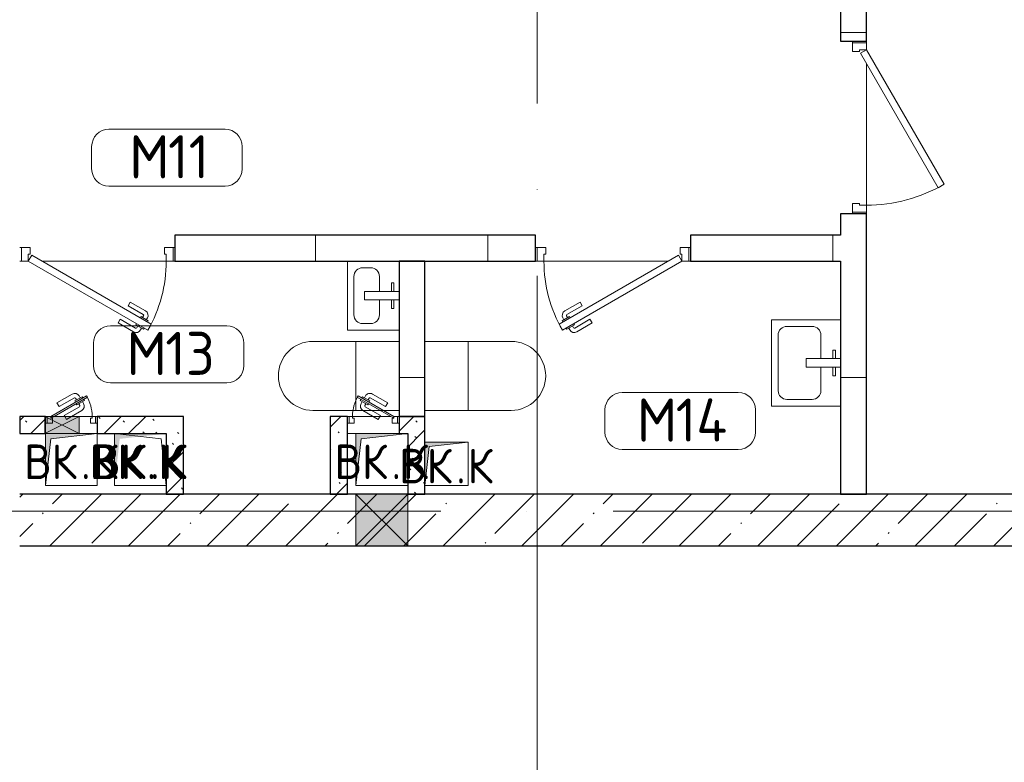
# Model space of a CAD drawing. Header units: millimetres. Extents: x -30540 to 175469, y -11730 to 122288.
# Tile 8 of 119: x 5285 to 10995, y 34770 to 39075. Entities that reach past the tile are written whole.
import ezdxf

# ---------------------------------------------------------------- set-up
doc = ezdxf.new("R2010")
doc.units = ezdxf.units.MM
doc.linetypes.add('ADSK_Линия сетки', pattern=[5000, 4000, -500, 0, -500])
for name, color, linetype, lineweight in [('A-____-NOTE-TEXT', 7, 'Continuous', 18), ('A-AREA-____-IDEN', 7, 'Continuous', 9), ('A-DOOR-____-MCUT', 7, 'Continuous', 9), ('A-DOOR-____-OTLN', 7, 'Continuous', 18), ('A-DOOR-FRAM-MCUT', 7, 'Continuous', 9), ('A-FLOR-____-OTLN', 7, 'Continuous', 18), ('A-GLAZ-____-MCUT', 7, 'Continuous', 9), ('A-GLAZ-____-OTLN', 7, 'Continuous', 18), ('A-WALL-____-MCUT', 7, 'Continuous', 40), ('A-WALL-____-PATT', 7, 'Continuous', 40), ('I-WALL-____-MCUT', 7, 'Continuous', 40), ('I-WALL-____-OTLN', 7, 'Continuous', 18), ('M-EQPM-____-OTLN', 7, 'Continuous', 18), ('P-SANR-FIXT-OTLN', 7, 'Continuous', 18), ('S-GRID-____-OTLN', 7, 'Continuous', 9)]:
    doc.layers.add(name, color=color, linetype=linetype, lineweight=lineweight)
doc.styles.add('GOST Common', font='GOST_Common.ttf', dxfattribs={"height": 200})
doc.styles.add('GOST Common_3', font='GOST_Common.ttf', dxfattribs={"height": 250})
pattern_1 = [(0, (0, 0), (0, 1000), []), (90, (0, 0), (-1000, 6e-14), [])]
pattern_2 = [(135, (300.56, 377.28), (-565.6854, 6e-14), [10, -790]), (135, (349.8, 474.73), (-565.6854, 6e-14), [10, -790]), (135, (423.93, 473.06), (-565.6854, 6e-14), [10, -790]), (135, (229.92, 447.9), (-565.6854, 6e-14), [10, -790]), (135, (155.08, 447.9), (-565.6854, 6e-14), [10, -790]), (135, (114.9, 369.03), (-565.6854, 6e-14), [10, -790]), (135, (132.43, 285.8), (-565.6854, 6e-14), [10, -790]), (135, (214.66, 322), (-565.6854, 6e-14), [10, -790]), (135, (198.16, 261.88), (-565.6854, 6e-14), [10, -790]), (135, (45.2, 272.9), (-565.6854, 6e-14), [10, -790]), (135, (42.32, 336.16), (-565.6854, 6e-14), [10, -790]), (135, (92.26, 192.24), (-565.6854, 6e-14), [10, -790]), (135, (7.07, 149.2), (-565.6854, 6e-14), [10, -790]), (135, (80.6, 95.1), (-565.6854, 6e-14), [10, -790]), (135, (79.53, 36.94), (-565.6854, 6e-14), [10, -790]), (135, (153.87, 74.56), (-565.6854, 6e-14), [10, -790]), (135, (228.35, 124.8), (-565.6854, 6e-14), [10, -790]), (135, (279.75, 180.4), (-565.6854, 6e-14), [10, -790]), (135, (282.9, 31.63), (-565.6854, 6e-14), [10, -790]), (135, (377.38, 53.45), (-565.6854, 6e-14), [10, -790]), (135, (352.28, 102.7), (-565.6854, 6e-14), [10, -790]), (135, (354.05, 0), (-565.6854, 6e-14), [10, -790]), (135, (553.23, 16.45), (-565.6854, 6e-14), [10, -790]), (135, (542.38, 63.45), (-565.6854, 6e-14), [10, -790]), (135, (536.58, 239.3), (-565.6854, 6e-14), [10, -790]), (135, (475.85, 203.9), (-565.6854, 6e-14), [10, -790]), (135, (475.85, 316.54), (-565.6854, 6e-14), [10, -790]), (135, (520.8, 408.7), (-565.6854, 6e-14), [10, -790]), (135, (551.1, 470.8), (-565.6854, 6e-14), [10, -790]), (135, (235.25, 537.93), (-565.6854, 6e-14), [10, -790]), (135, (407.25, 547.65), (-565.6854, 6e-14), [10, -790]), (135, (94.5, 558.6), (-565.6854, 6e-14), [10, -790]), (135, (46.4, 532.3), (-565.6854, 6e-14), [10, -790]), (135, (85.56, 465.04), (-565.6854, 6e-14), [10, -790]), (135, (355.53, 181.14), (-565.6854, 6e-14), [10, -790]), (135, (362.23, 243.6), (-565.6854, 6e-14), [10, -790]), (135, (413.45, 344.1), (-565.6854, 6e-14), [10, -790]), (135, (286.3, 273.25), (-565.6854, 6e-14), [10, -790]), (135, (423.02, 263.72), (-565.6854, 6e-14), [10, -790]), (135, (162.94, 190.2), (-565.6854, 6e-14), [10, -790]), (135, (470.25, 120.93), (-565.6854, 6e-14), [10, -790]), (135, (484.48, 9.78), (-565.6854, 6e-14), [10, -790]), (45, (0, 212.13), (-565.6854, 0), []), (45, (212.13, 0), (-565.6854, 0), []), (45, (353.55, 0), (-565.6854, 0), []), (45, (0, 353.55), (-565.6854, 0), [])]

# ---------------------------------------------------------------- blocks, each defined once
blk = doc.blocks.new('АР_Дверь однопольная - 900х2100h_800__Глухая_1 эт_Су-4642911-01 ЭО')
at = {"layer": 'A-DOOR-____-MCUT', "color": 254, "lineweight": 15, "true_color": 0xcccccc}
for p, q in [((292.8, 475), (-400, 75)), ((312.8, 440.4), (292.8, 475)), ((-380, 40.4), (312.8, 440.4)), ((-400, 75), (-380, 40.4))]:
    blk.add_line(p, q, dxfattribs=at)
at = {"layer": 'A-DOOR-____-OTLN', "color": 254, "lineweight": 5, "true_color": 0xcccccc}
for p, q in [((120.6, 433.3), (209.4, 484.6)), ((133.1, 411.7), (221.9, 462.9)), ((267.2, 469.4), (223.9, 444.4)), ((234.7, 450.7), (228.7, 461.1)), ((256.3, 463.2), (250.3, 473.6)), ((271.2, 462.5), (267.2, 469.4)), ((133.1, 411.7), (120.6, 433.3)), ((223.9, 444.4), (227.9, 437.5)), ((251.9, 395.9), (247.9, 402.9)), ((295.2, 420.9), (251.9, 395.9)), ((262.7, 402.2), (268.7, 391.8)), ((284.3, 414.7), (290.3, 404.3)), ((291.2, 427.9), (295.2, 420.9)), ((178.1, 333.7), (266.9, 385)), ((190.6, 312.1), (279.4, 363.3)), ((178.1, 333.7), (190.6, 312.1))]:
    blk.add_line(p, q, dxfattribs=at)
for centre, radius, start, end in [((224.4, 458.6), 30, 30, 120), ((224.4, 458.6), 4.99, 30, 120), ((264.4, 389.3), 30, 300, 30), ((264.4, 389.3), 4.99, 300, 30)]:
    blk.add_arc(centre, radius, start, end, dxfattribs=at)
at = {"layer": 'A-DOOR-____-OTLN', "color": 254, "lineweight": 13, "true_color": 0xcccccc}
blk.add_arc((-400, 75), 800, 360, 30, dxfattribs=at)
at = {"layer": 'A-DOOR-FRAM-MCUT', "color": 254, "lineweight": 15, "true_color": 0xcccccc}
for p, q in [((-440, 75), (-450, 75)), ((-400, 75), (-440, 75)), ((-440, 75), (-440, -5)), ((-400, 35), (-400, 75)), ((440, 75), (400, 75)), ((400, 75), (400, 35)), ((440, -5), (440, 75)), ((440, 75), (450, 75)), ((-390, 35), (-400, 35)), ((-390, -5), (-390, 35)), ((400, 35), (390, 35)), ((390, 35), (390, -5)), ((-440, -5), (-450, -5)), ((-440, -5), (-390, -5)), ((390, -5), (440, -5)), ((440, -5), (450, -5))]:
    blk.add_line(p, q, dxfattribs=at)
blk = doc.blocks.new('АР_Дверь однопольная - 900х2100h_800__Глухая_1 эт_Су-4642766-01 ЭО')
at = {"layer": 'A-DOOR-____-MCUT', "color": 254, "lineweight": 15, "true_color": 0xcccccc}
for p, q in [((-292.8, 475), (-312.8, 440.4)), ((400, 75), (-292.8, 475)), ((-312.8, 440.4), (380, 40.4)), ((380, 40.4), (400, 75))]:
    blk.add_line(p, q, dxfattribs=at)
at = {"layer": 'A-DOOR-____-OTLN', "color": 254, "lineweight": 5, "true_color": 0xcccccc}
for p, q in [((-271.2, 462.5), (-267.2, 469.4)), ((-267.2, 469.4), (-223.9, 444.4)), ((-256.3, 463.2), (-250.3, 473.6)), ((-234.7, 450.7), (-228.7, 461.1)), ((-133.1, 411.7), (-221.9, 462.9)), ((-120.6, 433.3), (-209.4, 484.6)), ((-291.2, 427.9), (-295.2, 420.9)), ((-295.2, 420.9), (-251.9, 395.9)), ((-284.3, 414.7), (-290.3, 404.3)), ((-262.7, 402.2), (-268.7, 391.8)), ((-251.9, 395.9), (-247.9, 402.9)), ((-223.9, 444.4), (-227.9, 437.5)), ((-133.1, 411.7), (-120.6, 433.3)), ((-190.6, 312.1), (-279.4, 363.3)), ((-178.1, 333.7), (-266.9, 385)), ((-178.1, 333.7), (-190.6, 312.1))]:
    blk.add_line(p, q, dxfattribs=at)
at = {"layer": 'A-DOOR-____-OTLN', "color": 254, "lineweight": 13, "true_color": 0xcccccc}
blk.add_arc((400, 75), 800, 150, 180, dxfattribs=at)
at = {"layer": 'A-DOOR-____-OTLN', "color": 254, "lineweight": 5, "true_color": 0xcccccc}
for centre, radius, start, end in [((-224.4, 458.6), 30, 60, 150), ((-224.4, 458.6), 4.99, 60, 150), ((-264.4, 389.3), 30, 150, 240), ((-264.4, 389.3), 4.99, 150, 240)]:
    blk.add_arc(centre, radius, start, end, dxfattribs=at)
at = {"layer": 'A-DOOR-FRAM-MCUT', "color": 254, "lineweight": 15, "true_color": 0xcccccc}
for p, q in [((-440, 75), (-450, 75)), ((-400, 75), (-440, 75)), ((-440, 75), (-440, -5)), ((-400, 35), (-400, 75)), ((440, 75), (400, 75)), ((400, 75), (400, 35)), ((440, -5), (440, 75)), ((440, 75), (450, 75)), ((-390, 35), (-400, 35)), ((-390, -5), (-390, 35)), ((400, 35), (390, 35)), ((390, 35), (390, -5)), ((-440, -5), (-450, -5)), ((-440, -5), (-390, -5)), ((390, -5), (440, -5)), ((440, -5), (450, -5))]:
    blk.add_line(p, q, dxfattribs=at)
blk = doc.blocks.new('АР_Дверь однопольная - 1000х2100h_900__Глухая_1 эт-4640983-01 ЭО')
at = {"layer": 'A-DOOR-____-MCUT', "color": 254, "lineweight": 15, "true_color": 0xcccccc}
for p, q in [((329.4, 525), (-450, 75)), ((349.4, 490.4), (329.4, 525)), ((-430, 40.4), (349.4, 490.4)), ((-450, 75), (-430, 40.4))]:
    blk.add_line(p, q, dxfattribs=at)
at = {"layer": 'A-DOOR-____-OTLN', "color": 254, "lineweight": 13, "true_color": 0xcccccc}
blk.add_arc((-450, 75), 900, 360, 30, dxfattribs=at)
at = {"layer": 'A-DOOR-FRAM-MCUT', "color": 254, "lineweight": 15, "true_color": 0xcccccc}
for p, q in [((-490, 75), (-500, 75)), ((-450, 75), (-490, 75)), ((-490, 75), (-490, -5)), ((-450, 35), (-450, 75)), ((490, 75), (450, 75)), ((450, 75), (450, 35)), ((490, -5), (490, 75)), ((490, 75), (500, 75)), ((-440, 35), (-450, 35)), ((-440, -5), (-440, 35)), ((450, 35), (440, 35)), ((440, 35), (440, -5)), ((-490, -5), (-500, -5)), ((-490, -5), (-440, -5)), ((440, -5), (490, -5)), ((490, -5), (500, -5))]:
    blk.add_line(p, q, dxfattribs=at)
blk = doc.blocks.new('АР_Отверстие прямоугольное - ВК_К-3252731-01 ЭО')
at = {"layer": 'A-GLAZ-____-OTLN', "lineweight": 13, "true_color": 0xf9f9f9}
blk.add_hatch(color=7, dxfattribs=at).paths.add_polyline_path([(252.5, 150), (-25, 150), (-25, -150), (275, -150), (275, 150)])
at = {"layer": 'A-GLAZ-____-MCUT', "color": 254, "lineweight": 15, "true_color": 0xcccccc}
for p, q in [((-25, 150), (-25, -150)), ((275, 150), (275, -150))]:
    blk.add_line(p, q, dxfattribs=at)
at = {"layer": 'A-GLAZ-____-OTLN', "color": 254, "lineweight": 5, "true_color": 0xcccccc}
for p, q in [((275, 150), (-25, -150)), ((-25, 150), (275, -150))]:
    blk.add_line(p, q, dxfattribs=at)
at = {"layer": 'A-GLAZ-____-OTLN', "color": 254, "lineweight": 13, "true_color": 0xcccccc}
for p, q in [((275, 150), (-25, 150)), ((-25, 150), (-25, -150)), ((275, -150), (275, 150)), ((-25, -150), (275, -150))]:
    blk.add_line(p, q, dxfattribs=at)
blk = doc.blocks.new('АР_Дверь однопольная - 300х400h_200__ВК_ПУИ и аренда-V22-01 ЭО')
at = {"layer": 'A-DOOR-____-MCUT', "color": 254, "lineweight": 15, "true_color": 0xcccccc}
for p, q in [((87.8, 170), (-120, 50)), ((-100, 50), (92.8, 161.3)), ((92.8, 161.3), (87.8, 170)), ((-120, 50), (-115, 41.3)), ((-115, 41.3), (-100, 50))]:
    blk.add_line(p, q, dxfattribs=at)
at = {"layer": 'A-DOOR-____-OTLN', "color": 254, "lineweight": 5, "true_color": 0xcccccc}
for p, q in [((-84.4, 128.3), (4.4, 179.6)), ((-71.9, 106.7), (-84.4, 128.3)), ((-71.9, 106.7), (16.9, 157.9)), ((62.2, 164.4), (18.9, 139.4)), ((18.9, 139.4), (22.9, 132.5)), ((29.7, 145.7), (23.7, 156.1)), ((31.9, 116.9), (27.9, 123.8)), ((75.2, 141.9), (31.9, 116.9)), ((42.7, 123.2), (48.7, 112.8)), ((51.4, 158.2), (45.4, 168.6)), ((66.2, 157.5), (62.2, 164.4)), ((64.4, 135.7), (70.4, 125.3)), ((71.2, 148.8), (75.2, 141.9)), ((-41.9, 54.7), (46.9, 105.9)), ((0, 50), (59.4, 84.3)), ((-41.9, 54.7), (-39.2, 50)), ((-39.2, 50), (-29.4, 33)), ((-29.4, 33), (0, 50))]:
    blk.add_line(p, q, dxfattribs=at)
for centre, radius, start, end in [((19.4, 153.6), 30, 30, 120), ((19.4, 153.6), 4.99, 30, 120), ((44.4, 110.3), 30, 300, 30), ((44.4, 110.3), 4.99, 300, 30)]:
    blk.add_arc(centre, radius, start, end, dxfattribs=at)
at = {"layer": 'A-DOOR-____-OTLN', "color": 254, "lineweight": 13, "true_color": 0xcccccc}
blk.add_arc((-120, 50), 240, 360, 30, dxfattribs=at)
at = {"layer": 'A-DOOR-FRAM-MCUT', "color": 254, "lineweight": 15, "true_color": 0xcccccc}
for p, q in [((-140, 50), (-150, 50)), ((-140, 10), (-150, 10)), ((-120, 50), (-140, 50)), ((-140, 50), (-140, 10)), ((-140, 10), (-110, 10)), ((-120, 40), (-120, 50)), ((-110, 40), (-120, 40)), ((-110, 10), (-110, 40)), ((120, 40), (110, 40)), ((110, 40), (110, 10)), ((110, 10), (140, 10)), ((140, 50), (120, 50)), ((120, 50), (120, 40)), ((140, 10), (140, 50)), ((140, 50), (150, 50)), ((140, 10), (150, 10))]:
    blk.add_line(p, q, dxfattribs=at)
blk = doc.blocks.new('АР_Дверь однопольная - 300х400h_200__ВК_ПУИ и аренда-7884562-01 ЭО')
at = {"layer": 'A-DOOR-____-MCUT', "color": 254, "lineweight": 15, "true_color": 0xcccccc}
for p, q in [((-87.8, 170), (-92.8, 161.3)), ((-92.8, 161.3), (115, 41.3)), ((120, 50), (-87.8, 170)), ((115, 41.3), (120, 50))]:
    blk.add_line(p, q, dxfattribs=at)
at = {"layer": 'A-DOOR-____-OTLN', "color": 254, "lineweight": 5, "true_color": 0xcccccc}
for p, q in [((84.4, 128.3), (-4.4, 179.6)), ((-71.2, 148.8), (-75.2, 141.9)), ((-75.2, 141.9), (-31.9, 116.9)), ((-64.4, 135.7), (-70.4, 125.3)), ((-66.2, 157.5), (-62.2, 164.4)), ((-62.2, 164.4), (-18.9, 139.4)), ((-51.4, 158.2), (-45.4, 168.6)), ((-42.7, 123.2), (-48.7, 112.8)), ((-31.9, 116.9), (-27.9, 123.8)), ((-29.7, 145.7), (-23.7, 156.1)), ((-18.9, 139.4), (-22.9, 132.5)), ((71.9, 106.7), (-16.9, 157.9)), ((71.9, 106.7), (84.4, 128.3)), ((29.4, 33), (-59.4, 84.3)), ((41.9, 54.7), (-46.9, 105.9)), ((41.9, 54.7), (29.4, 33))]:
    blk.add_line(p, q, dxfattribs=at)
for centre, radius, start, end in [((-19.4, 153.6), 30, 60, 150), ((-44.4, 110.3), 30, 150, 240), ((-19.4, 153.6), 4.99, 60, 150), ((-44.4, 110.3), 4.99, 150, 240)]:
    blk.add_arc(centre, radius, start, end, dxfattribs=at)
at = {"layer": 'A-DOOR-____-OTLN', "color": 254, "lineweight": 13, "true_color": 0xcccccc}
blk.add_arc((120, 50), 240, 150, 180, dxfattribs=at)
at = {"layer": 'A-DOOR-FRAM-MCUT', "color": 254, "lineweight": 15, "true_color": 0xcccccc}
for p, q in [((-140, 50), (-150, 50)), ((-140, 10), (-150, 10)), ((-120, 50), (-140, 50)), ((-140, 50), (-140, 10)), ((-140, 10), (-110, 10)), ((-120, 40), (-120, 50)), ((-110, 40), (-120, 40)), ((-110, 10), (-110, 40)), ((120, 40), (110, 40)), ((110, 40), (110, 10)), ((110, 10), (140, 10)), ((140, 50), (120, 50)), ((120, 50), (120, 40)), ((140, 10), (140, 50)), ((140, 50), (150, 50)), ((140, 10), (150, 10))]:
    blk.add_line(p, q, dxfattribs=at)
blk = doc.blocks.new('АР_Отверстие прямоугольное - ВК_К-5239322-01 ЭО')
at = {"layer": 'A-GLAZ-____-OTLN', "lineweight": 13, "true_color": 0xf9f9f9}
blk.add_hatch(color=7, dxfattribs=at).paths.add_polyline_path([(190, 50), (25, 50), (25, -50), (225, -50), (225, 50), (220, 50)])
at = {"layer": 'A-GLAZ-____-MCUT', "color": 254, "lineweight": 15, "true_color": 0xcccccc}
for p, q in [((25, 50), (25, -50)), ((225, 50), (225, -50))]:
    blk.add_line(p, q, dxfattribs=at)
at = {"layer": 'A-GLAZ-____-OTLN', "color": 254, "lineweight": 5, "true_color": 0xcccccc}
for p, q in [((225, 50), (25, -50)), ((25, 50), (225, -50))]:
    blk.add_line(p, q, dxfattribs=at)
at = {"layer": 'A-GLAZ-____-OTLN', "color": 254, "lineweight": 13, "true_color": 0xcccccc}
for p, q in [((225, 50), (25, 50)), ((25, 50), (25, -50)), ((225, -50), (225, 50)), ((25, -50), (225, -50))]:
    blk.add_line(p, q, dxfattribs=at)
blk = doc.blocks.new('АР_Канал вертикальный прямоугольный - ВК_К-5078166-01 ЭО')
at = {"layer": 'M-EQPM-____-OTLN', "lineweight": 13, "true_color": 0xe2e2e2}
blk.add_hatch(color=254, dxfattribs=at).paths.add_polyline_path([(-150, -150), (-120, 120), (150, 150), (-150, 150)])
at = {"layer": 'M-EQPM-____-OTLN', "color": 253, "lineweight": 13, "true_color": 0xaaaaaa}
for p, q in [((150, 150), (-150, 150)), ((-150, 150), (-150, -150)), ((150, 150), (-150, 150)), ((-150, 150), (-150, -150)), ((-150, -150), (-150, 150)), ((-150, 150), (150, 150)), ((-150, -150), (-120, 120)), ((-150, -150), (-120, 120)), ((-120, 120), (150, 150)), ((-120, 120), (150, 150)), ((150, -150), (150, 150)), ((150, 150), (150, -150)), ((-150, -150), (150, -150)), ((150, -150), (-150, -150))]:
    blk.add_line(p, q, dxfattribs=at)
blk = doc.blocks.new('АР_Канал вертикальный прямоугольный - ВК_К-5078167-01 ЭО')
at = {"layer": 'M-EQPM-____-OTLN', "lineweight": 13, "true_color": 0xe2e2e2}
blk.add_hatch(color=254, dxfattribs=at).paths.add_polyline_path([(-150, -150), (-120, 120), (150, 150), (-150, 150)])
at = {"layer": 'M-EQPM-____-OTLN', "color": 253, "lineweight": 13, "true_color": 0xaaaaaa}
for p, q in [((150, 150), (-150, 150)), ((-150, 150), (-150, -150)), ((150, 150), (-150, 150)), ((-150, 150), (-150, -150)), ((-150, -150), (-150, 150)), ((-150, 150), (150, 150)), ((-150, -150), (-120, 120)), ((-150, -150), (-120, 120)), ((-120, 120), (150, 150)), ((-120, 120), (150, 150)), ((150, -150), (150, 150)), ((150, 150), (150, -150)), ((-150, -150), (150, -150)), ((150, -150), (-150, -150))]:
    blk.add_line(p, q, dxfattribs=at)
blk = doc.blocks.new('АР_Канал вертикальный прямоугольный - ВК_К-5078188-01 ЭО')
at = {"layer": 'M-EQPM-____-OTLN', "lineweight": 13, "true_color": 0xe2e2e2}
blk.add_hatch(color=254, dxfattribs=at).paths.add_polyline_path([(-125, -125), (-100, 100), (125, 125), (-125, 125)])
at = {"layer": 'M-EQPM-____-OTLN', "color": 253, "lineweight": 13, "true_color": 0xaaaaaa}
for p, q in [((125, 125), (-125, 125)), ((-125, 125), (-125, -125)), ((125, 125), (-125, 125)), ((-125, 125), (-125, -125)), ((-125, -125), (-125, 125)), ((-125, 125), (125, 125)), ((-100, 100), (125, 125)), ((-100, 100), (125, 125)), ((125, -125), (125, 125)), ((125, 125), (125, -125)), ((-125, -125), (-100, 100)), ((-125, -125), (-100, 100)), ((-125, -125), (125, -125)), ((125, -125), (-125, -125))]:
    blk.add_line(p, q, dxfattribs=at)
blk = doc.blocks.new('АР_Канал вертикальный прямоугольный - ВК_К-V123-01 ЭО')
at = {"layer": 'M-EQPM-____-OTLN', "lineweight": 13, "true_color": 0xe2e2e2}
blk.add_hatch(color=254, dxfattribs=at).paths.add_polyline_path([(-150, -150), (-120, 120), (150, 150), (-150, 150)])
blk = doc.blocks.new('АР_Канал вертикальный прямоугольный - ВК_К-5078283-01 ЭО')
at = {"layer": 'M-EQPM-____-OTLN', "color": 253, "lineweight": 13, "true_color": 0xaaaaaa}
for p, q in [((-150, 150), (-120, -120)), ((150, 150), (-150, 150)), ((-150, 150), (-150, -150)), ((150, -150), (150, 150)), ((-150, -150), (150, -150)), ((-120, -120), (150, -150))]:
    blk.add_line(p, q, dxfattribs=at)
blk = doc.blocks.new('A-PLU-toilet-2-2D - L600xW600xH900-905688-01 ЭО')
at = {"layer": 'P-SANR-FIXT-OTLN', "color": 253, "lineweight": 13, "true_color": 0xaaaaaa}
for p, q in [((-250, 400), (250, 400)), ((-250, 0), (-250, 400)), ((-250, 400), (250, 400)), ((-250, 0), (-250, 400)), ((0, 0), (0, 400)), ((250, 0), (-250, 0)), ((250, 0), (-250, 0))]:
    blk.add_line(p, q, dxfattribs=at)
blk.add_arc((250, 200), 200, 270, 90, dxfattribs=at)
blk.add_arc((250, 200), 200, 270, 90, dxfattribs=at)
blk = doc.blocks.new('A-PLU-Sink-2D - 400 x 500mm-893882-01 ЭО')
at = {"layer": 'P-SANR-FIXT-OTLN', "color": 253, "lineweight": 13, "true_color": 0xaaaaaa}
for p, q in [((265.7, 202.3), (-234.3, 202.3)), ((-234.3, 202.3), (-234.3, -197.7)), ((-234.3, -197.7), (-234.3, 202.3)), ((-234.3, 202.3), (265.7, 202.3)), ((-59.3, 172.3), (-59.3, 157.3)), ((-9.3, 172.3), (-59.3, 172.3)), ((-9.3, 2.3), (-9.3, 202.3)), ((40.7, 202.3), (40.7, 2.3)), ((40.7, 172.3), (90.7, 172.3)), ((90.7, 172.3), (90.7, 157.3)), ((265.7, -197.7), (265.7, 202.3)), ((265.7, 202.3), (265.7, -197.7)), ((-59.3, 157.3), (-9.3, 157.3)), ((90.7, 157.3), (40.7, 157.3)), ((-9.3, 88), (-145.4, 88)), ((176.8, 88), (40.7, 88)), ((-196.2, 37.2), (-196.2, -108.8)), ((40.7, 2.3), (-9.3, 2.3)), ((227.6, -108.8), (227.6, 37.2)), ((-145.4, -159.6), (176.8, -159.6)), ((-234.3, -197.7), (265.7, -197.7)), ((265.7, -197.7), (-234.3, -197.7))]:
    blk.add_line(p, q, dxfattribs=at)
for centre, start, end in [((-145.4, 37.2), 90, 180), ((176.8, 37.2), 360, 90), ((-145.4, -108.8), 180, 270), ((176.8, -108.8), 270, 0)]:
    blk.add_arc(centre, 50.8, start, end, dxfattribs=at)
blk = doc.blocks.new('A-PLU-Sink-2D - 300 x 400mm-V125-01 ЭО')
at = {"layer": 'P-SANR-FIXT-OTLN', "color": 253, "lineweight": 13, "true_color": 0xaaaaaa}
for p, q in [((215.7, 152.3), (-184.3, 152.3)), ((-184.3, 152.3), (-184.3, -147.7)), ((-184.3, -147.7), (-184.3, 152.3)), ((-184.3, 152.3), (215.7, 152.3)), ((-59.3, 122.3), (-59.3, 107.3)), ((-9.3, 122.3), (-59.3, 122.3)), ((-9.3, -47.7), (-9.3, 152.3)), ((40.7, 152.3), (40.7, -47.7)), ((40.7, 122.3), (90.7, 122.3)), ((90.7, 122.3), (90.7, 107.3)), ((215.7, -147.7), (215.7, 152.3)), ((215.7, 152.3), (215.7, -147.7)), ((-59.3, 107.3), (-9.3, 107.3)), ((90.7, 107.3), (40.7, 107.3)), ((-9.3, 38), (-95.4, 38)), ((126.8, 38), (40.7, 38)), ((-146.2, -12.8), (-146.2, -58.8)), ((40.7, -47.7), (-9.3, -47.7)), ((177.6, -58.8), (177.6, -12.8)), ((-95.4, -109.6), (126.8, -109.6)), ((-184.3, -147.7), (215.7, -147.7)), ((215.7, -147.7), (-184.3, -147.7))]:
    blk.add_line(p, q, dxfattribs=at)
for centre, start, end in [((-95.4, -12.8), 90, 180), ((126.8, -12.8), 360, 90), ((-95.4, -58.8), 180, 270), ((126.8, -58.8), 270, 0)]:
    blk.add_arc(centre, 50.8, start, end, dxfattribs=at)
blk = doc.blocks.new('A-PLU-toilet-2-2D - L600xW600xH900-894724-01 ЭО')
at = {"layer": 'P-SANR-FIXT-OTLN', "color": 253, "lineweight": 13, "true_color": 0xaaaaaa}
for p, q in [((250, 0), (-250, 0)), ((-250, 0), (-250, -400)), ((-250, 0), (-250, -400)), ((250, 0), (-250, 0)), ((0, 0), (0, -400)), ((-250, -400), (250, -400)), ((-250, -400), (250, -400))]:
    blk.add_line(p, q, dxfattribs=at)
blk.add_arc((250, -200), 200, 270, 90, dxfattribs=at)
blk.add_arc((250, -200), 200, 270, 90, dxfattribs=at)
blk = doc.blocks.new('Наметкина 10_РД_АР_К1_отсоединено_rvt-1-01 ЭО')
at = {"layer": 'A-WALL-____-PATT', "lineweight": 5, "true_color": 0xcccccc}
h = blk.add_hatch(dxfattribs=at)
h.set_pattern_fill('FP_2', color=254, style=0, pattern_type=2)
h.set_pattern_definition(pattern_1)
h.paths.add_polyline_path([(10045.3, 36325), (10195.3, 36325), (10195.3, 37950), (10045.3, 37950), (10045.3, 37469)])
h.paths.add_polyline_path([(10045.3, 38950), (10195.3, 38950), (10195.3, 39150), (10045.3, 39150)])
h = blk.add_hatch(dxfattribs=at)
h.set_pattern_fill('FP_2', color=254, style=0, pattern_type=2)
h.set_pattern_definition(pattern_1)
h.paths.add_polyline_path([(10045.3, 37675), (10045.3, 37825), (9175.3, 37825), (9175.3, 37675)])
h.paths.add_polyline_path([(8275.3, 37675), (8275.3, 37825), (6185.3, 37825), (6185.3, 37675), (6238, 37675)])
h = blk.add_hatch(dxfattribs=at)
h.set_pattern_fill('FP_2', color=254, style=0, pattern_type=2)
h.set_pattern_definition(pattern_1)
h.paths.add_polyline_path([(7635.3, 36775), (7635.3, 37675), (7485.3, 37675), (7485.3, 36775)])
h = blk.add_hatch(dxfattribs=at)
h.set_pattern_fill('FP_1', color=254, style=0, pattern_type=2)
h.set_pattern_definition(pattern_2)
h.paths.add_polyline_path([(5835.3, 36675), (6235.3, 36675), (6235.3, 36775), (5735.3, 36775), (5735.3, 36675)])
h.paths.add_polyline_path([(5435.3, 36675), (5435.3, 36775), (5285.3, 36775), (5285.3, 36675), (5430.3, 36675)])
h = blk.add_hatch(dxfattribs=at)
h.set_pattern_fill('FP_1', color=254, style=0, pattern_type=2)
h.set_pattern_definition(pattern_2)
h.paths.add_polyline_path([(7185.3, 36325), (7185.3, 36775), (7085.3, 36775), (7085.3, 36325)])
h = blk.add_hatch(dxfattribs=at)
h.set_pattern_fill('FP_1', color=254, style=0, pattern_type=2)
h.set_pattern_definition(pattern_2)
h.paths.add_polyline_path([(7635.3, 36675), (7635.3, 36775), (7485.3, 36775), (7485.3, 36675), (7535.3, 36675)])
h = blk.add_hatch(dxfattribs=at)
h.set_pattern_fill('FP_1', color=254, style=0, pattern_type=2)
h.set_pattern_definition(pattern_2)
h.paths.add_polyline_path([(6235.3, 36325), (6235.3, 36675), (6135.3, 36675), (6135.3, 36325)])
h = blk.add_hatch(dxfattribs=at)
h.set_pattern_fill('FP_1', color=254, style=0, pattern_type=2)
h.set_pattern_definition(pattern_2)
h.paths.add_polyline_path([(7635.3, 36325), (7635.3, 36675), (7535.3, 36675), (7535.3, 36325)])
h = blk.add_hatch(dxfattribs=at)
h.set_pattern_fill('FP_5', color=254, style=0, pattern_type=2)
h.set_pattern_definition([(45, (0, 0), (-228.0985, 228.0985), []), (45, (228.1, 0), (-228.0985, 228.0985), [403.225, -80.645, 6.706, -73.939])])
h.paths.add_polyline_path([(13435.3, 36025), (13435.3, 36325), (5285.3, 36325), (5285.3, 36025), (12357.1, 36025)])
at = {"layer": 'A-FLOR-____-OTLN', "color": 254, "lineweight": 13, "true_color": 0xcccccc}
for p, q in [((10195.3, 38940), (10195.3, 38950)), ((10195.3, 38950), (10195.3, 38940)), ((10195.3, 38000), (10195.3, 38820)), ((10195.3, 38820), (10195.3, 38000)), ((10195.3, 37950), (10195.3, 37960)), ((10195.3, 37960), (10195.3, 37950)), ((5285.3, 37675), (5295.3, 37675)), ((5415.3, 37675), (6135.3, 37675)), ((6175.3, 37675), (6185.3, 37675)), ((8275.3, 37675), (8285.3, 37675)), ((8325.3, 37675), (9045.3, 37675)), ((9165.3, 37675), (9175.3, 37675))]:
    blk.add_line(p, q, dxfattribs=at)
at = {"layer": 'A-WALL-____-MCUT', "color": 254, "lineweight": 30, "true_color": 0xcccccc}
for p, q in [((10045.3, 39150), (10045.3, 38950)), ((10195.3, 38950), (10195.3, 39150)), ((10045.3, 38950), (10195.3, 38950)), ((10045.3, 37950), (10045.3, 37825)), ((10195.3, 37950), (10045.3, 37950)), ((10195.3, 36325), (10195.3, 37950)), ((8275.3, 37825), (6185.3, 37825)), ((6185.3, 37825), (6185.3, 37675)), ((8275.3, 37675), (8275.3, 37825)), ((10045.3, 37825), (9175.3, 37825)), ((9175.3, 37825), (9175.3, 37675)), ((6185.3, 37675), (8275.3, 37675)), ((7485.3, 37675), (7485.3, 36775)), ((7635.3, 37675), (7485.3, 37675)), ((7635.3, 36775), (7635.3, 37675)), ((9175.3, 37675), (10045.3, 37675)), ((10045.3, 37675), (10045.3, 36325)), ((7485.3, 36775), (7635.3, 36775)), ((10045.3, 36325), (10195.3, 36325))]:
    blk.add_line(p, q, dxfattribs=at)
at = {"layer": 'I-WALL-____-MCUT', "color": 254, "lineweight": 30, "true_color": 0xcccccc}
for p, q in [((5430.3, 36775), (5285.3, 36775)), ((5285.3, 36775), (5285.3, 36675)), ((5435.3, 36775), (5430.3, 36775)), ((5435.3, 36675), (5435.3, 36775)), ((6235.3, 36775), (5735.3, 36775)), ((5735.3, 36775), (5735.3, 36675)), ((6235.3, 36675), (6235.3, 36775)), ((7085.3, 36775), (7085.3, 36325)), ((7185.3, 36775), (7085.3, 36775)), ((7185.3, 36325), (7185.3, 36775)), ((7635.3, 36775), (7485.3, 36775)), ((7485.3, 36775), (7485.3, 36675)), ((7635.3, 36675), (7635.3, 36775)), ((5285.3, 36675), (5430.3, 36675)), ((5430.3, 36675), (5435.3, 36675)), ((5735.3, 36675), (6135.3, 36675)), ((6135.3, 36675), (6135.3, 36325)), ((6235.3, 36325), (6235.3, 36675)), ((7485.3, 36675), (7535.3, 36675)), ((7535.3, 36675), (7535.3, 36325)), ((7635.3, 36325), (7635.3, 36675)), ((7235.3, 36325), (5285.3, 36325)), ((6135.3, 36325), (6235.3, 36325)), ((7085.3, 36325), (7185.3, 36325)), ((7535.3, 36325), (7235.3, 36325)), ((7535.3, 36325), (7635.3, 36325)), ((13435.3, 36325), (7535.3, 36325)), ((5285.3, 36025), (7235.3, 36025)), ((7235.3, 36025), (7535.3, 36025)), ((7535.3, 36025), (13435.3, 36025))]:
    blk.add_line(p, q, dxfattribs=at)
at = {"layer": 'I-WALL-____-OTLN', "color": 254, "lineweight": 13, "true_color": 0xcccccc}
for p, q in [((5435.3, 36775), (5445.3, 36775)), ((5485.3, 36775), (5630.3, 36775)), ((5630.3, 36775), (5705.3, 36775)), ((5725.3, 36775), (5735.3, 36775)), ((7185.3, 36775), (7195.3, 36775)), ((7215.3, 36775), (7435.3, 36775)), ((7475.3, 36775), (7485.3, 36775)), ((5630.3, 36675), (5435.3, 36675)), ((5735.3, 36675), (5630.3, 36675)), ((7485.3, 36675), (7185.3, 36675))]:
    blk.add_line(p, q, dxfattribs=at)
at = {"layer": 'A-DOOR-____-OTLN', "color": 254, "lineweight": 13, "true_color": 0xcccccc}
for name, p, rotation in [('АР_Дверь однопольная - 1000х2100h_900__Глухая_1 эт-4640983-01 ЭО', (10120.3, 38450), 269.9999999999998), ('АР_Дверь однопольная - 900х2100h_800__Глухая_1 эт_Су-4642766-01 ЭО', (5735.3, 37750), 180), ('АР_Дверь однопольная - 900х2100h_800__Глухая_1 эт_Су-4642911-01 ЭО', (8725.3, 37750), 180)]:
    blk.add_blockref(name, p, dxfattribs=dict(at, rotation=rotation))
for name, p in [('АР_Дверь однопольная - 300х400h_200__ВК_ПУИ и аренда-V22-01 ЭО', (5585.3, 36725)), ('АР_Дверь однопольная - 300х400h_200__ВК_ПУИ и аренда-7884562-01 ЭО', (7335.3, 36725))]:
    blk.add_blockref(name, p, dxfattribs=at)
at = {"layer": 'A-GLAZ-____-OTLN', "color": 254, "lineweight": 13, "true_color": 0xcccccc, "rotation": 180}
for name, p in [('АР_Отверстие прямоугольное - ВК_К-5239322-01 ЭО', (5655.3, 36725)), ('АР_Отверстие прямоугольное - ВК_К-3252731-01 ЭО', (7510.3, 36175))]:
    blk.add_blockref(name, p, dxfattribs=at)
at = {"layer": 'M-EQPM-____-OTLN', "color": 253, "lineweight": 5, "true_color": 0xaaaaaa}
for name, p in [('АР_Канал вертикальный прямоугольный - ВК_К-5078167-01 ЭО', (5585.3, 36525)), ('АР_Канал вертикальный прямоугольный - ВК_К-V123-01 ЭО', (5985.3, 36525)), ('АР_Канал вертикальный прямоугольный - ВК_К-5078166-01 ЭО', (7385.3, 36525)), ('АР_Канал вертикальный прямоугольный - ВК_К-5078188-01 ЭО', (7760.3, 36500))]:
    blk.add_blockref(name, p, dxfattribs=at)
at = {"layer": 'M-EQPM-____-OTLN', "color": 253, "lineweight": 5, "true_color": 0xaaaaaa, "rotation": 180}
blk.add_blockref('АР_Канал вертикальный прямоугольный - ВК_К-5078283-01 ЭО', (5985.3, 36525), dxfattribs=at)
at = {"layer": 'P-SANR-FIXT-OTLN', "color": 253, "lineweight": 5, "true_color": 0xaaaaaa}
for name, p, rotation in [('A-PLU-Sink-2D - 300 x 400mm-V125-01 ЭО', (7333, 37490.7), 269.9999999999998), ('A-PLU-Sink-2D - 400 x 500mm-893882-01 ЭО', (9842.9, 37100.7), 269.9999999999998), ('A-PLU-toilet-2-2D - L600xW600xH900-905688-01 ЭО', (7235.3, 37210), 180)]:
    blk.add_blockref(name, p, dxfattribs=dict(at, rotation=rotation))
blk.add_blockref('A-PLU-toilet-2-2D - L600xW600xH900-894724-01 ЭО', (7885.3, 37210), dxfattribs=at)
at = {"layer": 'A-____-NOTE-TEXT', "color": 253, "lineweight": 5, "true_color": 0xaaaaaa, "char_height": 200, "attachment_point": 1, "style": 'GOST Common'}
for s, insert, width in [('ВК', (5310.1, 36612.2), 400.844), ('ВК', (5690.5, 36612.2), 400.844), ('\\fGOST Common|b0|i0|c204|p34|;К', (5707, 36612.2), 192.405), ('ВК', (5710.1, 36612.2), 400.844), ('\\fGOST Common|b0|i0|c204|p34|;К', (6087.4, 36612.2), 192.405), ('\\fGOST Common|b0|i0|c204|p34|;К', (6107, 36612.2), 192.405), ('ВК', (7110.1, 36612.2), 400.844), ('\\fGOST Common|b0|i0|c204|p34|;К', (7507, 36612.2), 192.405), ('ВК', (7485.1, 36587.2), 400.844), ('\\fGOST Common|b0|i0|c204|p34|;К', (7882, 36587.2), 192.405), ('\\fGOST Common|b0|i0|c204|p34|;.', (5640.8, 36612.2), 80.169), ('\\fGOST Common|b0|i0|c204|p34|;.', (6021.2, 36612.2), 80.169), ('\\fGOST Common|b0|i0|c204|p34|;.', (6040.8, 36612.2), 80.169), ('\\fGOST Common|b0|i0|c204|p34|;.', (7440.8, 36612.2), 80.169), ('\\fGOST Common|b0|i0|c204|p34|;.', (7815.8, 36587.2), 80.169)]:
    blk.add_mtext(s, dxfattribs=dict(at, insert=insert, width=width))
blk = doc.blocks.new('Марка помещения 2 - Марка помещения 2-1605974-01 ЭО')
at = {"layer": 'A-AREA-____-IDEN', "color": 253, "true_color": 0xaaaaaa}
for p, q in [((-1.797, 0.841), (1.569, 0.841)), ((-2.297, -0.309), (-2.297, 0.341)), ((2.069, 0.341), (2.069, -0.309)), ((1.569, -0.809), (-1.797, -0.809))]:
    blk.add_line(p, q, dxfattribs=at)
for centre, start, end in [((-1.797, 0.341), 90, 180), ((1.569, 0.341), 0, 90), ((-1.797, -0.309), 180, 270), ((1.569, -0.309), 270, 360)]:
    blk.add_arc(centre, 0.5, start, end, dxfattribs=at)

msp = doc.modelspace()

# ---------------------------------------------------------------- linework, layer by layer
at = {"layer": 'S-GRID-____-OTLN', "color": 253, "linetype": 'ADSK_Линия сетки', "true_color": 0xaaaaaa}
for p, q in [((8285.3, 23589.3), (8285.3, 45894.3)), ((17726.8, 36225), (-28904.3, 36225))]:
    msp.add_line(p, q, dxfattribs=at)

# ---------------------------------------------------------------- block references
at = {"lineweight": 5}
msp.add_blockref('Наметкина 10_РД_АР_К1_отсоединено_rvt-1-01 ЭО', (0, 0), dxfattribs=at)
at = {"layer": 'A-AREA-____-IDEN', "color": 253, "true_color": 0xaaaaaa, "xscale": 199.9999999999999, "yscale": 199.9999999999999, "zscale": 199.9999999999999}
for p in [(6162, 38271.5), (6172, 37131.4), (9138.5, 36745.2)]:
    msp.add_blockref('Марка помещения 2 - Марка помещения 2-1605974-01 ЭО', p, dxfattribs=at)

# ---------------------------------------------------------------- texts
at = {"layer": 'A-AREA-____-IDEN', "color": 253, "true_color": 0xaaaaaa, "char_height": 250, "attachment_point": 1, "style": 'GOST Common_3'}
for s, insert, width in [('\\fGOST Common|b0|i0|c204|p34|;М', (5920.5, 38405.3), 272.574), ('11', (6145.4, 38405.3), 320.675), ('\\fGOST Common|b0|i0|c204|p34|;М', (5904.5, 37265.2), 272.574), ('13', (6129.4, 37265.2), 384.81), ('\\fGOST Common|b0|i0|c204|p34|;М', (8864, 36878.9), 272.574), ('14', (9088.9, 36878.9), 400.844)]:
    msp.add_mtext(s, dxfattribs=dict(at, insert=insert, width=width))

doc.saveas('drawing.dxf')
